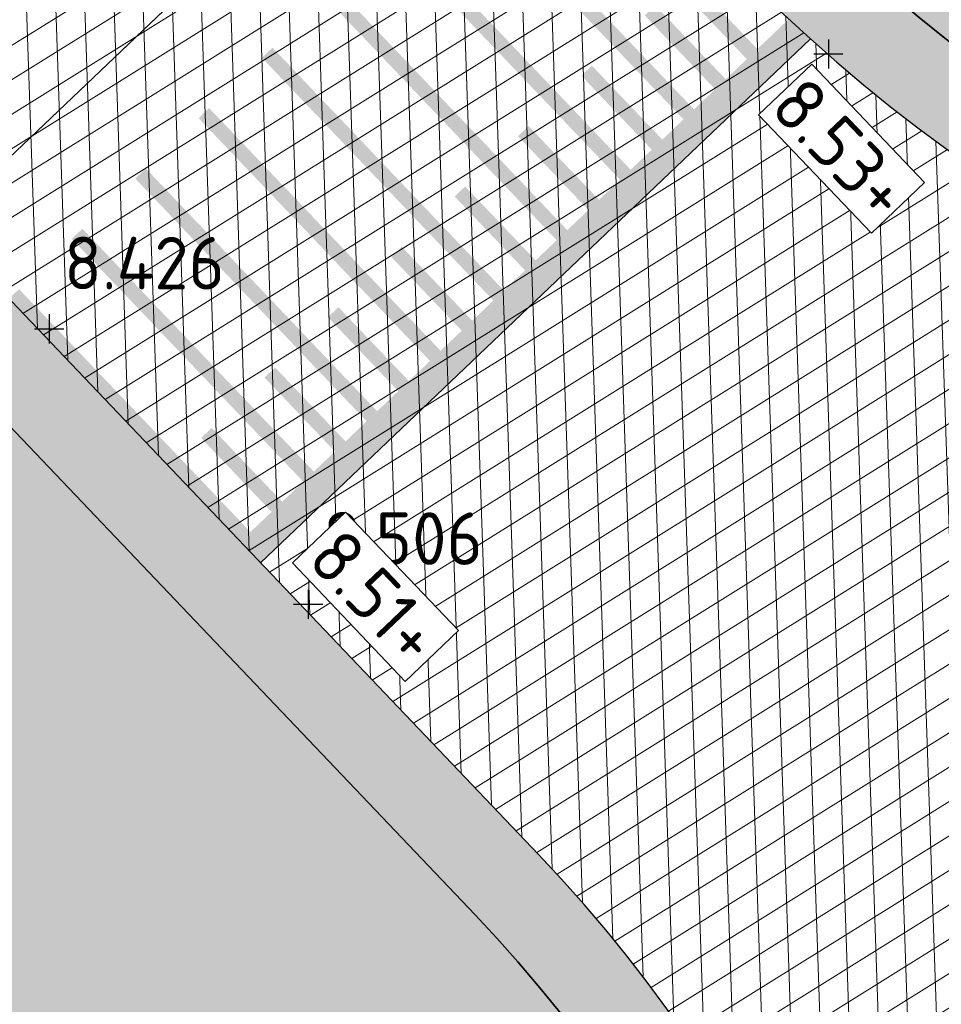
# Model space of a CAD drawing. Header units: metres. Extents: x 157685 to 160831, y 403691 to 406312.
# Tile 125 of 134: x 160137.35 to 160143.67, y 405781.21 to 405787.96. Entities that reach past the tile are written whole.
import ezdxf

# ---------------------------------------------------------------- set-up
doc = ezdxf.new("R2010")
doc.units = ezdxf.units.M
doc.header["$PDMODE"] = 35
doc.linetypes.add('DASHDOT2', pattern=[12.7, 6.35, -3.175, 0, -3.175])
doc.linetypes.add('VW-30-270_STREEP', pattern=[3, 0.3, -2.7])
doc.layers.get('Defpoints').update_dxf_attribs({"color": 171})
for name, color, linetype, lineweight in [('B-WE-OG-HOOGTEPUNT-S', 7, 'Continuous', 25), ('B-WE-OG-HOOGTEPUNT-T18', 10, 'Continuous', 18), ('N-WE-GR-GRAS-A', 62, 'Continuous', 18), ('N-WE-GW-HOOGTE_AFWERKHOOGTE-T25', 7, 'Continuous', 25), ('N-WE-GW-TALUD-G', 106, 'Continuous', 35), ('N-WE-VH-GESLOTENVERHARDING_ASFALT-A-200', 253, 'Continuous', 18), ('N-WE-VH-HALFVERHARDING_GRASBETONSTEEN-A-200', 132, 'Continuous', 18), ('N-WE-VH-HALFVERHARDING_GRASBETONSTEEN-G', 7, 'Continuous', 35), ('N-WE-VH-KANTVERHARDING-G', 7, 'Continuous', 30), ('N-WE-VH-M', 7, 'Continuous', 18), ('N-WE-VH-PLATEAU_TALUD-S', 7, 'Continuous', 25), ('N-WE-VH-VERHARDING_ASFALT-A', 252, 'Continuous', 18), ('N-WE-VW-MARKERING_LANGS_STREEP_30270_010-G', 7, 'VW-30-270_STREEP', 13), ('N-WE-VW-MARKERING_LANGS_STREEP_DOORGETROKKEN_010-G', 7, 'Continuous', 13), ('X-XX-AL-BLADVERWIJZING_AS-G', 7, 'DASHDOT2', 25)]:
    doc.layers.add(name, color=color, linetype=linetype, lineweight=lineweight)
doc.styles.add('NLCS-ISO', font='NLCS-ISO.TTF')
doc.styles.add('NLCS-ISO-M200-T18', font='NLCS-ISO.TTF', dxfattribs={"height": 0.36})
doc.dimstyles.new('NLCS-M200-T18-PIJL_L2_H2', dxfattribs={"dimscale": 0.2, "dimtxt": 0.36, "dimasz": 1.8, "dimexe": 2, "dimexo": 2, "dimgap": 0.7, "dimtad": 1, "dimzin": 0, "dimdsep": 46, "dimtxsty": 'NLCS-ISO-M200-T18', "dimcen": 0, "dimdle": 2, "dimclrd": 256, "dimclre": 256, "dimclrt": 256, "dimazin": 0, "dimtfac": 1, "dimtofl": 0, "dimtmove": 0, "dimatfit": 3, "dimfxl": 2, "dimfxlon": 1, "dimtfill": 1, "dimtfillclr": 256, "dimtolj": 1, "dimtzin": 0, "dimlwd": -1, "dimlwe": -1, "dimarcsym": 0})
pattern_1 = [(0, (0, 0), (1, 1), [0.12, -0.8]), (45, (0.4, 0.2), (-0.1131370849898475, 1.866761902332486), [0.12, -0.8]), (29.99999999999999, (0.08, 0.12), (0.2274613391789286, 1.286025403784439), [0.12, -0.8]), (15, (0.32, 0.48), (0.3856270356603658, 0.7244941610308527), [0.12, -0.8]), (135, (0.16, 2), (-0.02828427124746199, -0.6505382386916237), [0.12, -0.8]), (150, (1.2, 0.4), (0.2156921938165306, -0.5864101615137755), [0.12, -0.8]), (165, (0.24, 0.04), (0.1434520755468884, -0.7010146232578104), [0.12, -0.8]), (85, (0.4, 0.4), (-0.872677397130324, 1.040016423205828), [0.12, -0.8]), (99.99999999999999, (0, 0), (-1.112117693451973, 0.7787131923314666), [0.12, -0.7999999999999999])]
pattern_2 = [(45, (0, 0), (-0.1979898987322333, 0.1979898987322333), [0.14, -0.14]), (135, (0, 0), (-0.1979898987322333, -0.1979898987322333), [0.14, -0.14]), (45, (-0.098994, 0.098994), (-0.1979898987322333, 0.1979898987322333), [0.14, -0.14]), (135, (0.098994, 0.098994), (-0.1979898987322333, -0.1979898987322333), [0.14, -0.14])]

# ---------------------------------------------------------------- blocks, each defined once
blk = doc.blocks.new('*U74')
for points in [[(-2.207619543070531, 2.31656838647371), (1.565915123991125, 5.912110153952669)], [(0, 0), (3.773507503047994, 3.595421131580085)]]:
    blk.add_lwpolyline(points)
for points, const_width in [([(1.786571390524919, 5.155393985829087), (3.442329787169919, 3.41802121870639)], 0.09999999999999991), ([(1.352180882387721, 4.741504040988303), (3.007939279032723, 3.004131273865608)], 0.09999999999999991), ([(0.9177903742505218, 4.327614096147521), (2.573548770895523, 2.590241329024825)], 0.09999999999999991), ([(0.4833998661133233, 3.913724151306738), (2.139158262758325, 2.176351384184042)], 0.09999999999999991), ([(2.673191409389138, 3.790225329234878), (3.225110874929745, 3.211101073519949)], 0.09999999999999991), ([(-0.06898165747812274, 0.07239841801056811), (3.704525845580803, 3.667819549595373)], 0.1999999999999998), ([(0.04900935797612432, 3.499834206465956), (1.704767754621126, 1.762461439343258)], 0.09999999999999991), ([(2.238800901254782, 3.376335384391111), (2.790720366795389, 2.797211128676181)], 0.09999999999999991), ([(-0.3853811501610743, 3.085944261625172), (1.270377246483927, 1.348571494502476)], 0.09999999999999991), ([(1.804410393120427, 2.962445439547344), (2.356329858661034, 2.383321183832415)], 0.09999999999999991), ([(-0.8197716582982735, 2.67205431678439), (0.8359867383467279, 0.9346815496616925)], 0.09999999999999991), ([(1.370019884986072, 2.548555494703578), (1.921939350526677, 1.969431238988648)], 0.09999999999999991), ([(-1.254162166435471, 2.258164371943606), (0.4015962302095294, 0.5207916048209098)], 0.09999999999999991), ([(0.9356293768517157, 2.134665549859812), (1.487548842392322, 1.555541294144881)], 0.09999999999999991), ([(-1.688552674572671, 1.844274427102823), (-0.03279427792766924, 0.1069016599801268)], 0.09999999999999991), ([(0.5012388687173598, 1.720775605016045), (1.053158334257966, 1.141651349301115)], 0.09999999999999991), ([(0.06684836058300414, 1.306885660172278), (0.6187678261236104, 0.7277614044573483)], 0.09999999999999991), ([(-0.3675421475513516, 0.8929957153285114), (0.1843773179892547, 0.3138714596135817)], 0.09999999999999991)]:
    blk.add_lwpolyline(points, dxfattribs=dict(const_width=const_width))
blk = doc.blocks.new('*D854')
at = {"layer": 'Defpoints', "color": 0, "transparency": 16777216}
for p in [(160138.8712890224, 405791.6258446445), (160140.2645297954, 405790.1635033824), (160136.6412225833, 405786.711409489)]:
    blk.add_point(p, dxfattribs=at)
at = {"layer": 'N-WE-VH-M', "transparency": 16777216}
for p, q in [((160139.1472066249, 405791.3362423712), (160138.59537142, 405791.9154469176)), ((160135.5086238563, 405788.4220765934), (160138.6106469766, 405791.3775188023)), ((160135.5238994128, 405787.8841484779), (160134.9720642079, 405788.4633530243))]:
    blk.add_line(p, q, dxfattribs=at)
for points in [[(160138.5692593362, 405791.4209591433), (160138.6520346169, 405791.3340784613), (160138.8712890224, 405791.6258446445)], [(160135.4672362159, 405788.4655169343), (160135.5500114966, 405788.3786362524), (160135.2479818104, 405788.1737507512)]]:
    blk.add_solid(points, dxfattribs=at)
at = {"layer": 'N-WE-VH-M', "transparency": 16777216, "insert": (160136.7534480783, 405790.0500642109), "char_height": 0.36, "attachment_point": 5, "rotation": 43.61380487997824, "style": 'NLCS-ISO-M200-T18', "bg_fill": 3, "box_fill_scale": 1.1, "bg_fill_color": 256, "bg_fill_true_color": 13158600, "bg_fill_transparency": 0}
blk.add_mtext('\\A1;5.00', dxfattribs=at)
blk = doc.blocks.new('SOG-HOOGTEPUNT-SO')
for p, q in [((0, 0.5), (0, -0.5)), ((-0.5, 0), (0.5, 0))]:
    blk.add_line(p, q)

msp = doc.modelspace()

# ---------------------------------------------------------------- hatches: boundary and pattern name
at = {"layer": 'N-WE-GR-GRAS-A'}
h = msp.add_hatch(dxfattribs=at)
h.set_pattern_fill('AGR-GRAS_01-SO', color=256, scale=0.04, pattern_type=2)
h.set_pattern_definition(pattern_1)
h.paths.add_polyline_path([(160237.9181139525, 405841.6161861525), (160250.0174847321, 405848.4441751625), (160256.4468192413, 405852.0844925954), (160267.2285049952, 405858.1924101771), (160275.9897543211, 405863.1613853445), (160280.0973025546, 405865.4935559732), (160287.9850063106, 405869.9711095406), (160292.8676313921, 405872.7394422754), (160299.5133961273, 405876.5128052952), (160309.3042436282, 405882.0791630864), (160317.7142307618, 405886.8588402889), (160327.6207318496, 405892.4903040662), (160334.1632074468, 405896.2182535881), (160340.2795261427, 405899.7026377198), (160347.3611519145, 405903.7323896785), (160356.1762636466, 405908.7339375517), (160365.8937820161, 405914.2638325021), (160370.4648000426, 405916.8886672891), (160369.050943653, 405919.3956125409), (160359.5692110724, 405914.048145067), (160337.7275137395, 405901.7299569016), (160313.209054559, 405887.9021399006), (160284.6755012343, 405871.8099070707), (160256.8641782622, 405855.9575862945), (160231.7944661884, 405841.4187853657), (160212.3262184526, 405830.1284690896), (160191.4366933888, 405818.0139044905), (160184.838, 405814.167), (160180.1522375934, 405811.2171275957), (160175.7143304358, 405808.1534281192), (160172.2675152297, 405805.5789184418), (160168.8525246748, 405802.8459251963), (160164.8424706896, 405799.3782333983), (160160.9027404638, 405795.8199812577), (160158.9218918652, 405794.030935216), (160160.4502324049, 405792.4492334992), (160160.8603156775, 405792.0060066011), (160162.1958884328, 405793.2451847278), (160164.9918155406, 405795.7228105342), (160167.6364936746, 405798.0153292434), (160170.0286874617, 405800.0889838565), (160172.741783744, 405802.3619774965), (160174.4881625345, 405803.7668655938), (160176.2494963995, 405805.1448602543), (160179.3059210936, 405807.354880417), (160183.0363470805, 405809.8593746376), (160187.4029828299, 405812.6651351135), (160191.0918069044, 405814.9343178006), (160196.5841759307, 405818.1924267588), (160202.9746542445, 405821.8720026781), (160213.5861921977, 405827.9031405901), (160226.7351976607, 405835.3126819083)])
h.paths.add_polyline_path([(160155.8285294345, 405788.2550143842), (160160.4502324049, 405792.4492334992), (160158.9218918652, 405794.030935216), (160154.588, 405790.093), (160149.956, 405788.478), (160146.426, 405789.175), (160143.381, 405791.379), (160140.8358062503, 405790.4079685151), (160143.1740668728, 405788.2734965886, 0.3869469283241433)])
h = msp.add_hatch(dxfattribs=at)
h.set_pattern_fill('AGR-GRAS_01-SO', color=256, scale=0.04, pattern_type=2)
h.set_pattern_definition(pattern_1)
edge = h.paths.add_edge_path()
edge.add_line((160189.2016612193, 405785.9665275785), (160195.7319305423, 405790.3957649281))
edge.add_line((160195.7319305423, 405790.3957649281), (160200.9068770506, 405793.7331228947))
edge.add_line((160200.9068770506, 405793.7331228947), (160206.6207372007, 405797.393998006))
edge.add_line((160206.6207372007, 405797.393998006), (160212.5058224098, 405801.1645771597))
edge.add_line((160212.5058224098, 405801.1645771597), (160215.4403023, 405803.0447009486))
edge.add_line((160215.4403023, 405803.0447009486), (160223.1651131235, 405807.0115723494))
edge.add_line((160223.1651131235, 405807.0115723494), (160238.3130194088, 405814.7903772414))
edge.add_line((160238.3130194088, 405814.7903772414), (160245.2264429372, 405818.34058225))
edge.add_line((160245.2264429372, 405818.34058225), (160257.1596195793, 405824.4685481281))
edge.add_line((160257.1596195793, 405824.4685481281), (160282.4383802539, 405837.4852323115))
edge.add_line((160282.4383802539, 405837.4852323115), (160304.8, 405848.933))
edge.add_line((160304.8, 405848.933), (160306.8243412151, 405848.7687974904))
edge.add_line((160306.8243412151, 405848.7687974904), (160309.1690326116, 405848.5786100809))
edge.add_line((160309.1690326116, 405848.5786100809), (160310.0561645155, 405848.468232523))
edge.add_line((160310.0561645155, 405848.468232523), (160312.0402309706, 405848.0812195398))
edge.add_line((160312.0402309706, 405848.0812195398), (160314.3400796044, 405847.9346214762))
edge.add_line((160314.3400796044, 405847.9346214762), (160315.6564235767, 405848.0307936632))
edge.add_arc((160315.6564235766, 405857.0875209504), 9.056727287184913, 270.0000000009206, 289.9784151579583)
edge.add_line((160318.7508003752, 405848.5758148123), (160320.5288332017, 405849.0246637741))
edge.add_line((160320.5288332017, 405849.0246637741), (160323.1988583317, 405850.2487318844))
edge.add_line((160323.1988583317, 405850.2487318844), (160325.3440083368, 405851.7011014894))
edge.add_line((160325.3440083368, 405851.7011014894), (160319.7357826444, 405862.032976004))
edge.add_line((160319.7357826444, 405862.032976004), (160319.1649081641, 405863.1942099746))
edge.add_arc((160314.9036312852, 405869.9648465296), 7.999999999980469, 237.4991886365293, 302.1853307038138, ccw=False)
edge.add_line((160310.6051388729, 405863.2177758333), (160309.4287269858, 405863.9672562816))
edge.add_arc((160306.7421692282, 405859.7503370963), 5.000000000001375, 57.49918863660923, 119.8311523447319)
edge.add_line((160304.2549407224, 405864.0878126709), (160215.6735669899, 405813.2928020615))
edge.add_arc((160320.1371642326, 405631.1188279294), 209.9999999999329, 119.8311523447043, 154.5916889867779)
edge.add_line((160130.449820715, 405721.2227219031), (160122.5481375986, 405704.5880437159))
edge.add_arc((160167.7117908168, 405683.134735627), 49.99999999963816, 154.5916889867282, 158.7403213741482)
edge.add_line((160121.11445924, 405701.2645092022), (160051.2651127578, 405521.7369963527))
edge.add_line((160051.2651127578, 405521.7369963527), (160054.0609526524, 405520.6492099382))
edge.add_line((160054.0609526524, 405520.6492099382), (160054.2946666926, 405521.4391487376))
edge.add_line((160054.2946666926, 405521.4391487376), (160053.061, 405521.931))
edge.add_line((160053.061, 405521.931), (160054.0186409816, 405524.6028530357))
edge.add_line((160054.0186409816, 405524.6028530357), (160055.3093249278, 405528.2039080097))
edge.add_line((160055.3093249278, 405528.2039080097), (160058.581, 405537.332))
edge.add_line((160058.581, 405537.332), (160062.4256195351, 405547.9469237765))
edge.add_line((160062.4256195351, 405547.9469237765), (160065.5920910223, 405555.7356309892))
edge.add_line((160065.5920910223, 405555.7356309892), (160069.5244636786, 405565.547518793))
edge.add_line((160069.5244636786, 405565.547518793), (160074.8122877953, 405578.8021748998))
edge.add_line((160074.8122877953, 405578.8021748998), (160078.1301706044, 405587.5146146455))
edge.add_line((160078.1301706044, 405587.5146146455), (160080.546985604, 405593.8609373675))
edge.add_line((160080.546985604, 405593.8609373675), (160084.7405148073, 405604.8727399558))
edge.add_line((160084.7405148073, 405604.8727399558), (160087.3201539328, 405611.6466231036))
edge.add_line((160087.3201539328, 405611.6466231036), (160089.1540419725, 405616.3956104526))
edge.add_line((160089.1540419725, 405616.3956104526), (160093.7195878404, 405628.0182683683))
edge.add_line((160093.7195878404, 405628.0182683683), (160097.485, 405637.604))
edge.add_line((160097.485, 405637.604), (160098.671, 405639.731))
edge.add_line((160098.671, 405639.731), (160099.902, 405640.851))
edge.add_line((160099.902, 405640.851), (160101.342, 405642.678))
edge.add_line((160101.342, 405642.678), (160102.236, 405644.762))
edge.add_line((160102.236, 405644.762), (160101.805, 405646.021))
edge.add_line((160101.805, 405646.021), (160100.978, 405647.32))
edge.add_line((160100.978, 405647.32), (160104.8939144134, 405656.7246073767))
edge.add_line((160104.8939144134, 405656.7246073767), (160110.4317723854, 405670.1700749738))
edge.add_line((160110.4317723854, 405670.1700749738), (160113.3395261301, 405677.5420055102))
edge.add_line((160113.3395261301, 405677.5420055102), (160118.268, 405690.037))
edge.add_line((160118.268, 405690.037), (160121.1384509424, 405697.1852478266))
edge.add_line((160121.1384509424, 405697.1852478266), (160125.588740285, 405706.4874628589))
edge.add_line((160125.588740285, 405706.4874628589), (160128.7233612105, 405713.1063832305))
edge.add_line((160128.7233612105, 405713.1063832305), (160129.8234757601, 405714.750360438))
edge.add_line((160129.8234757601, 405714.750360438), (160130.9710686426, 405715.7568725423))
edge.add_line((160130.9710686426, 405715.7568725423), (160132.656, 405716.604))
edge.add_line((160132.656, 405716.604), (160137.5482643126, 405732.8158958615))
edge.add_line((160137.5482643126, 405732.8158958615), (160143.5031823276, 405739.3030351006))
edge.add_line((160143.5031823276, 405739.3030351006), (160146.913493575, 405743.3973337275))
edge.add_line((160146.913493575, 405743.3973337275), (160150.7184816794, 405747.8804806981))
edge.add_line((160150.7184816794, 405747.8804806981), (160157.208, 405755.3215))
edge.add_line((160157.208, 405755.3215), (160160.5246288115, 405759.1244169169))
edge.add_line((160160.5246288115, 405759.1244169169), (160165.273, 405764.569))
edge.add_line((160165.273, 405764.569), (160168.8373467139, 405768.3733079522))
edge.add_line((160168.8373467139, 405768.3733079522), (160172.9092487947, 405772.3795900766))
edge.add_line((160172.9092487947, 405772.3795900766), (160177.2963565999, 405776.374836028))
edge.add_line((160177.2963565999, 405776.374836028), (160183.4665665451, 405781.5655980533))
edge.add_line((160183.4665665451, 405781.5655980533), (160189.2016612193, 405785.9665275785))
h = msp.add_hatch(dxfattribs=at)
h.set_pattern_fill('AGR-GRAS_01-SO', color=256, scale=0.04, pattern_type=2)
h.set_pattern_definition(pattern_1)
edge = h.paths.add_edge_path()
edge.add_line((160117.917207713, 405710.1458451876), (160116.8920664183, 405710.5447002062))
edge.add_line((160116.8920664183, 405710.5447002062), (160110.6998789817, 405694.6294760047))
edge.add_line((160110.6998789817, 405694.6294760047), (160111.7250202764, 405694.2306209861))
edge.add_line((160111.7250202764, 405694.2306209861), (160111.271775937, 405693.0656876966))
edge.add_line((160111.271775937, 405693.0656876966), (160110.2466346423, 405693.4645427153))
edge.add_line((160110.2466346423, 405693.4645427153), (160044.824497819, 405525.3158899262))
edge.add_line((160044.824497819, 405525.3158899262), (160045.3938489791, 405524.0213478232))
edge.add_line((160045.3938489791, 405524.0213478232), (160048.0032995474, 405523.006080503))
edge.add_line((160048.0032995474, 405523.006080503), (160117.8526460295, 405702.5335933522))
edge.add_arc((160167.7117908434, 405683.1347356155), 53.50000002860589, 154.5916889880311, 158.7403213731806, ccw=False)
edge.add_line((160119.3866818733, 405706.0897752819), (160125.8537495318, 405719.7042910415))
edge.add_line((160125.8537495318, 405719.7042910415), (160122.0998169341, 405721.1718201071))
edge.add_line((160122.0998169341, 405721.1718201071), (160120.8054824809, 405720.6030026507))
edge.add_line((160120.8054824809, 405720.6030026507), (160117.3453107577, 405711.7096334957))
edge.add_line((160117.3453107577, 405711.7096334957), (160118.3704520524, 405711.3107784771))
edge.add_line((160118.3704520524, 405711.3107784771), (160117.917207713, 405710.1458451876))
edge = h.paths.add_edge_path()
edge.add_line((160123.3449985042, 405726.9901839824), (160123.7582142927, 405727.9711744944))
edge.add_arc((160279.666353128, 405661.7215537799), 169.3999999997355, 156.9780373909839, 157.3380702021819)
edge = h.paths.add_edge_path()
edge.add_line((160133.0505582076, 405746.5753614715), (160133.6348198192, 405747.5769629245))
edge.add_arc((160279.6663531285, 405661.7215537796), 169.4000000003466, 149.5477176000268, 149.9399119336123)
h.paths.add_polyline_path([(160142.62080813, 405759.4119409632), (160141.7224501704, 405760.0467267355), (160141.0011027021, 405759.0258654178), (160141.8994606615, 405758.3910796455)])
h.paths.add_polyline_path([(160154.6598407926, 405774.4081354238), (160153.8394616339, 405775.1409232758), (160153.0067481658, 405774.2086742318), (160153.8271273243, 405773.4758863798)])
edge = h.paths.add_edge_path()
edge.add_arc((160279.6663531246, 405661.7215537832), 169.3999999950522, 132.346206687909, 137.9687500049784)
edge.add_arc((160279.6663531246, 405661.7215537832), 169.3999999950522, 137.9687500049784, 149.5477175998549)
edge.add_line((160133.6348198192, 405747.5769629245), (160134.5849790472, 405747.0227089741))
edge.add_line((160134.5849790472, 405747.0227089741), (160133.9551450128, 405745.9429825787))
edge.add_line((160133.9551450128, 405745.9429825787), (160133.0052740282, 405746.4970683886))
edge.add_arc((160279.6663531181, 405661.7215537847), 169.3999999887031, 149.9705032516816, 156.9780373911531)
edge.add_line((160123.7582142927, 405727.9711744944), (160124.7719514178, 405727.5441650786))
edge.add_line((160124.7719514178, 405727.5441650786), (160124.2867134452, 405726.3921910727))
edge.add_line((160124.2867134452, 405726.3921910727), (160123.2736071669, 405726.8189347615))
edge.add_arc((160279.6663550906, 405661.7215529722), 169.4000021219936, 157.4008230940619, 157.6331887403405)
edge.add_line((160123.0108886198, 405726.1841432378), (160123.5644701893, 405724.8940330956))
edge.add_line((160123.5644701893, 405724.8940330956), (160127.5752955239, 405723.3260766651))
edge.add_arc((160320.1371642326, 405631.1188279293), 213.5000000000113, 134.774034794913, 154.412812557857, ccw=False)
edge.add_line((160169.7664293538, 405782.6803404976), (160165.5570263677, 405786.9230775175))
h = msp.add_hatch(dxfattribs=at)
h.set_pattern_fill('AGR-GRAS_01-SO', color=256, scale=0.04, pattern_type=2)
h.set_pattern_definition(pattern_1)
h.paths.add_polyline_path([(159817.8796577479, 405032.3615227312, -0.4244536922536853), (159807.6438550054, 405029.4353138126), (159804.9141757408, 405031.0140775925), (159806.698841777, 405031.3737125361), (159807.04, 405031.16), (159809.611, 405030.341), (159812.223, 405030.001), (159814.279, 405030.385), (159814.444, 405031.62), (159813.956, 405032.225), (159812.2396506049, 405033.242021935), (159814.061361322, 405034.8103542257), (159814.820717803, 405034.4740069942), (159815.4994739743, 405034.4123150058), (159816.4167998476, 405034.6580784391), (159816.9569999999, 405035.0349999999), (159820.3059377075, 405041.4946262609), (159822.354460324, 405045.432314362), (159826.6084500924, 405053.2936794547), (159829.7245208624, 405059.052172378), (159832.6918773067, 405064.5358415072), (159835.7447925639, 405070.2193987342), (159838.9744319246, 405076.357307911), (159841.6731033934, 405081.4861159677), (159844.7820544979, 405087.3946578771), (159847.8561333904, 405093.236925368), (159850.9675923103, 405099.3492203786), (159854.691755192, 405106.6695736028), (159860.2108525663, 405117.423530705), (159863.4243890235, 405123.3615823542), (159868.7449137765, 405133.192978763), (159871.6940751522, 405138.642511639), (159873.819, 405142.569), (159873.564, 405143.583), (159872.949, 405144.16), (159873.919, 405145.714), (159874.7056259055, 405145.5456317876), (159875.890950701, 405145.9547218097), (159876.2720000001, 405146.3540000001), (159878.9147885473, 405151.370059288), (159881.6262659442, 405156.5466831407), (159887.3003615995, 405167.3793970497), (159892.3483595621, 405177.0167949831), (159893.538, 405179.288), (159894.727, 405181.558), (159894.969, 405183.164), (159894.4128649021, 405184.0045896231), (159892.825, 405184.615), (159896.102, 405188.599), (159896.9029999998, 405188.438), (159898.181, 405188.684), (159899.684, 405190.033), (159902.6926736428, 405195.8713152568), (159907.5866702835, 405205.3680897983), (159913.3084460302, 405216.4711653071), (159918.3450532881, 405227.099399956), (159923.3978129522, 405237.8616172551), (159925.995516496, 405243.3946431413), (159929.861, 405251.628), (159929.911, 405253.028), (159929.35, 405253.63), (159928.363, 405254.141), (159928.977, 405259.516), (159929.897, 405259.351), (159931.062, 405259.363), (159932.331, 405262.333), (159931.733, 405263.36), (159931.174, 405263.618), (159932.61, 405267.191), (159933.738, 405266.939), (159934.813, 405267.403), (159935.788, 405268.797), (159941.1987197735, 405282.5879445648), (159944.9254816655, 405292.0867855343), (159949.2255724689, 405303.0469380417), (159953.271, 405313.358), (159953.284, 405314.495), (159952.883, 405315.118), (159952.236, 405315.511), (159951.529, 405315.708), (159958.367, 405330.954), (159959.877, 405331.032), (159960.96, 405331.735), (159963.5452468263, 405338.7491122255), (159973.5640148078, 405364.9600869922), (159984.162, 405391.33), (159983.822, 405392.929), (159983.104, 405393.589), (159982.386, 405393.853), (159984.688, 405397.951), (159985.985, 405397.984), (159987.076, 405398.897), (159989.441, 405405.903), (159988.08, 405407.062), (159988.527, 405412.178), (159989.913, 405411.732), (159991.291, 405411.789), (159992.095, 405412.104), (159998.5395093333, 405429.2600094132), (160007.1440218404, 405452.1679849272), (160009.451, 405458.31), (160009.626, 405460.261), (160009.534, 405460.661), (160008.794, 405461.402), (160009.8954955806, 405467.6054778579), (160011.385, 405467.341), (160013.662, 405468.133), (160014.677, 405469.155), (160026.9453321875, 405500.9300206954), (160034.7315372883, 405521.1565030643), (160042.3070101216, 405541.7245019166), (160047.868, 405557.494), (160047.613, 405559.249), (160046.719, 405560.154), (160045.615, 405560.352), (160047.615, 405564.794), (160048.822, 405564.245), (160050.393, 405564.15), (160050.929, 405564.7125), (160051.128, 405565.102), (160051.131, 405565.949), (160048.346, 405567.585), (160050.1055, 405571.699), (160050.699, 405570.911), (160051.669, 405570.665), (160053.018, 405570.643), (160053.937, 405571.219), (160058.5456374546, 405583.3248661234), (160064.6810399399, 405599.4412045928), (160069.547, 405612.223), (160069.547, 405613.704), (160068.895, 405614.706), (160068.1765210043, 405615.0935586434), (160070.5442836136, 405619.4830561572), (160072.047, 405619.276), (160073.333, 405619.76), (160078.7473752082, 405633.9478085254), (160089.138878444, 405660.9656097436), (160104.332, 405700.743), (160104.711, 405703.242), (160102.967, 405704.018), (160104.9126580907, 405706.7553753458), (160106.026, 405706.74), (160107.223, 405707.65), (160113.4380612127, 405722.7273025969), (160116.4352043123, 405730.3910378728), (160119.5624009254, 405738.6670014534), (160120.942, 405742.345), (160122.7570846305, 405748.868433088), (160125.062, 405762.2635), (160125.7830441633, 405769.6398440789), (160126.167433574, 405777.2421988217), (160126.2277432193, 405782.3110332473), (160136.3575773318, 405786.1409829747), (160140.471531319, 405781.8232589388, -0.3714281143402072), (160141.0844722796, 405769.5659894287, 0.07269134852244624), (160116.0165246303, 405725.3933185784), (160115.4468538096, 405723.9291447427), (159939.5895977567, 405271.9390061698, -0.02962782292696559), (159902.6989021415, 405191.5621666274)])
at = {"layer": 'N-WE-VH-GESLOTENVERHARDING_ASFALT-A-200', "true_color": 0xcf7363}
h = msp.add_hatch(dxfattribs=at)
h.set_pattern_fill('AVH-ASFALT-SO', color=23, scale=0.2, pattern_type=2)
h.set_pattern_definition([(31.64993266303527, (159085.9115677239, 404918.0168982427), (-0.1049455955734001, 0.1702539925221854), []), (91.64993266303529, (159085.9115677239, 404918.0168982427), (-0.1999170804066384, -0.00575855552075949), [])])
edge = h.paths.add_edge_path()
edge.add_line((160304.2549407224, 405864.0878126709), (160302.5988468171, 405867.1406570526))
edge.add_arc((160350.2821344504, 405779.2412593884), 100.0000001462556, 118.4787556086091, 119.8311523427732)
edge.add_line((160300.537564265, 405865.9907710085), (160213.9325070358, 405816.3290349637))
edge.add_arc((160320.1371642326, 405631.1188279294), 213.4999999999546, 119.8311523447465, 154.5916889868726)
edge.add_line((160127.2883649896, 405722.724453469), (160119.3866818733, 405706.0897752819))
edge.add_arc((160167.7117908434, 405683.1347356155), 53.50000002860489, 154.5916889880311, 158.7403213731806)
edge.add_line((160117.8526460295, 405702.5335933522), (159992.7713508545, 405381.0483546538))
edge.add_line((159992.7713508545, 405381.0483546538), (159995.4326285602, 405378.2357679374))
edge.add_line((159995.4326285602, 405378.2357679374), (160121.11445924, 405701.2645092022))
edge.add_arc((160167.7117908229, 405683.1347356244), 50.00000000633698, 154.5916889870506, 158.7403213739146, ccw=False)
edge.add_line((160122.5481375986, 405704.5880437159), (160130.449820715, 405721.2227219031))
edge.add_arc((160320.137164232, 405631.1188279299), 209.9999999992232, 119.83115234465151, 154.5916889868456, ccw=False)
edge.add_line((160215.6735669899, 405813.2928020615), (160304.2549407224, 405864.0878126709))
at = {"layer": 'N-WE-VH-HALFVERHARDING_GRASBETONSTEEN-A-200'}
h = msp.add_hatch(dxfattribs=at)
h.set_pattern_fill('AVH-GRASBETONSTEEN_02-SO', color=256, scale=0.2, pattern_type=2)
h.set_pattern_definition(pattern_2)
h.paths.add_polyline_path([(160156.2317471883, 405787.8106998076), (160160.8577291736, 405792.0088021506), (160160.4502324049, 405792.4492334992), (160155.8285294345, 405788.2550143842, -0.3869469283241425), (160143.1740668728, 405788.2734965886), (160140.8358062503, 405790.4079685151), (160140.4003586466, 405789.9930713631), (160142.7695529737, 405787.8303617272, 0.3869469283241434)])
h = msp.add_hatch(dxfattribs=at)
h.set_pattern_fill('AVH-GRASBETONSTEEN_02-SO', color=256, scale=0.2, pattern_type=2)
h.set_pattern_definition(pattern_2)
h.paths.add_polyline_path([(160165.5570263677, 405786.9230775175), (160165.1528611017, 405787.3665303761, 0.1156779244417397), (160121.2354257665, 405723.362783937), (160120.8914682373, 405722.4787407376), (160088.3424119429, 405638.8208195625), (160088.7931073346, 405638.3244649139), (160121.1790570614, 405721.5631679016), (160121.7945937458, 405723.1452266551, -0.1156779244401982)])
h = msp.add_hatch(dxfattribs=at)
h.set_pattern_fill('AVH-GRASBETONSTEEN_02-SO', color=256, scale=0.2, pattern_type=2)
h.set_pattern_definition(pattern_2)
h.paths.add_polyline_path([(160141.5579866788, 405769.1975004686, 0.3714281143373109), (160140.9059218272, 405782.2371488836), (160136.7919623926, 405786.5548786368), (160136.3575773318, 405786.1409829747), (160140.471531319, 405781.8232589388, -0.3714281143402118), (160141.0844722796, 405769.5659894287, 0.07269134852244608), (160116.0165246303, 405725.3933185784), (160115.4468538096, 405723.9291447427), (160084.1359216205, 405643.4534629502), (160084.5866170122, 405642.9571083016), (160116.0015831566, 405723.7001792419), (160116.5756926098, 405725.175761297, -0.07269134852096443)])
at = {"layer": 'N-WE-VH-VERHARDING_ASFALT-A'}
h = msp.add_hatch(dxfattribs=at)
h.set_pattern_fill('AVH-ASFALT', color=256, scale=0.2, angle=90, pattern_type=2)
h.set_pattern_definition([(211.952110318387, (159814.9835248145, 405013.7400397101), (0.1058420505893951, -0.1696981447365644), []), (271.952110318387, (159814.9835248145, 405013.7400397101), (0.1998839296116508, 0.006812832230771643), [])])
edge = h.paths.add_edge_path()
edge.add_line((160165.1528611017, 405787.3665303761), (160165.9002082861, 405788.0282740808))
edge.add_line((160165.9002082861, 405788.0282740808), (160161.5934018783, 405792.6861824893))
edge.add_line((160161.5934018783, 405792.6861824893), (160156.2317471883, 405787.8106998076))
edge.add_arc((160149.5114512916, 405795.2159427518), 10.00000000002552, 227.6087324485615, 312.22390342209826, ccw=False)
edge.add_line((160142.7695529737, 405787.8303617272), (160140.4003586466, 405789.9930713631))
edge.add_line((160140.4003586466, 405789.9930713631), (160139.0346420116, 405791.4542994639))
edge.add_line((160139.0346420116, 405791.4542994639), (160135.4114875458, 405788.0021356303))
edge.add_line((160135.4114875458, 405788.0021356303), (160136.7919171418, 405786.554926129))
edge.add_line((160136.7919171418, 405786.554926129), (160140.9059218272, 405782.2371488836))
edge.add_arc((160133.6660800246, 405775.3389831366), 9.999999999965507, -37.89005787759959, 43.615590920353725, ccw=False)
edge.add_line((160141.5579866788, 405769.1975004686), (160145.503940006, 405766.1267591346))
edge.add_arc((160279.6663531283, 405661.7215537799), 169.9999999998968, 132.346206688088, 142.1099421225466, ccw=False)

# ---------------------------------------------------------------- linework, layer by layer
at = {"layer": 'N-WE-GW-TALUD-G'}
for points in [[(160132.7432932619, 405735.492134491, -0.1363261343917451), (160213.435061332, 405817.196530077), (160300.040118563, 405866.8582661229, -0.01138945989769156), (160304.0823325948, 405869.0553915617), (160311.9962938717, 405873.1262814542)], [(160319.697567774, 405862.3478804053, -0.2899882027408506), (160310.0678273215, 405862.3743919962), (160308.8914154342, 405863.1238724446, 0.2788850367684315), (160304.7523864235, 405863.2203175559), (160216.1710126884, 405812.4253069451, 0.1363261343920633), (160137.5482643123, 405732.815895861, 0.1363261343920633)], [(160166.1181203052, 405786.1206587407, 0.07501634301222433), (160134.2997189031, 405746.7339157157)]]:
    msp.add_lwpolyline(points, format="xyb", dxfattribs=at)
at = {"layer": 'N-WE-VH-HALFVERHARDING_GRASBETONSTEEN-G'}
for points in [[(160140.8048725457, 405790.4362062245), (160143.1740668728, 405788.2734965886, 0.3869469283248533), (160155.8285294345, 405788.2550143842), (160160.4545114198, 405792.4531167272)], [(160121.1790570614, 405721.5631679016), (160121.7945937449, 405723.1452266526, -0.1156779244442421), (160165.5570263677, 405786.9230775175, -0.1156779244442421)], [(160115.4468538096, 405723.9291447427), (160116.0165246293, 405725.3933185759, -0.07269134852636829), (160141.0844722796, 405769.5659894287, 0.3714281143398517), (160140.471531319, 405781.8232589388), (160136.3575773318, 405786.1409829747)]]:
    msp.add_lwpolyline(points, format="xyb", dxfattribs=at)
at = {"layer": 'N-WE-VH-KANTVERHARDING-G'}
for points in [[(159822.5813815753, 405020.4736371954), (159825.772265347, 405026.1606495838, 0.005446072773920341), (159830.9980978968, 405035.7169287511), (159911.5244509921, 405186.8600726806, 0.0296278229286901), (159948.9090640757, 405268.313051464), (160117.8526460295, 405702.5335933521, -0.01810380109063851), (160119.3866818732, 405706.0897752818), (160127.2883649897, 405722.7244534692, -0.1528452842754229), (160213.9325070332, 405816.3290349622), (160300.5375642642, 405865.990771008, -0.01138945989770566), (160304.5397563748, 405868.1661427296), (160313.3439731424, 405872.6949742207)], [(160319.1649081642, 405863.1942099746, -0.2899882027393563), (160310.605138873, 405863.2177758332), (160309.4287269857, 405863.9672562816, 0.2788850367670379), (160304.2549407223, 405864.0878126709), (160215.6735669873, 405813.29280206, 0.1528452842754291), (160130.449820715, 405721.222721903), (160122.5481375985, 405704.5880437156, 0.01810380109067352), (160121.1144592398, 405701.2645092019), (159952.1708772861, 405267.0439673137, -0.004513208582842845), (159947.0782254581, 405254.2964949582)], [(160140.4003586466, 405789.9930713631), (160142.7695529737, 405787.8303617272, 0.3869469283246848), (160156.2317471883, 405787.8106998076), (160160.8577291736, 405792.0088021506)], [(160116.0015831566, 405723.7001792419), (160116.5756926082, 405725.175761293, -0.07269134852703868), (160141.5579866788, 405769.1975004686, 0.3714281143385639), (160140.9059218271, 405782.2371488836), (160135.4122839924, 405788.0028944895)], [(160120.8914682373, 405722.4787407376), (160121.2354257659, 405723.3627839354, -0.1156779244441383), (160165.1528611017, 405787.3665303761, -0.1156779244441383)]]:
    msp.add_lwpolyline(points, format="xyb", dxfattribs=at)
msp.add_lwpolyline([(160140.8358062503, 405790.4079685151), (160136.7919171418, 405786.554926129)], dxfattribs=at)
at = {"layer": 'N-WE-VW-MARKERING_LANGS_STREEP_30270_010-G', "const_width": 0.1, "flags": 128}
msp.add_lwpolyline([(159796.229237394, 404966.2787997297), (159796.839939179, 404967.0216117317, 0.105558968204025), (159801.0159750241, 404975.0870450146), (159801.2632303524, 404975.9894837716, -0.05550154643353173), (159803.0412223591, 404980.4629022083), (159817.1642567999, 405006.9918533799, -0.005527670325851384), (159822.485358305, 405016.7261204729), (159827.2984459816, 405025.3043361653, 0.005446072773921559), (159832.5425689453, 405034.8940623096), (159913.0689220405, 405186.0372062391, 0.0296278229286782), (159950.5399706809, 405267.6785093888), (160119.4835526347, 405701.899051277, -0.01810380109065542), (160120.9674097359, 405705.3389094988), (160128.8690928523, 405721.9735876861, -0.152845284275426), (160214.8030370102, 405814.8109185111), (160301.4080942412, 405864.4726545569, -0.01138945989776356), (160305.3402479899, 405866.6099572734), (160314.0858624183, 405871.4071811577)], format="xyb", dxfattribs=at)
at = {"layer": 'N-WE-VW-MARKERING_LANGS_STREEP_DOORGETROKKEN_010-G', "const_width": 0.1, "flags": 128}
for points in [[(159822.7121970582, 405020.4002389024), (159825.90308083, 405026.0872512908, 0.005446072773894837), (159831.1304811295, 405035.6463973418), (159911.6568342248, 405186.7895412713, 0.02962782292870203), (159949.0488560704, 405268.2586621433), (160117.9924380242, 405702.4792040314, -0.01810380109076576), (160119.5221728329, 405706.0254153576), (160127.4238559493, 405722.6600935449, -0.1528452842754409), (160214.0071238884, 405816.1989106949), (160300.6121811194, 405865.8606467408, -0.006251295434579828), (160302.7933878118, 405867.0754296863, -0.006251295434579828)], [(160304.1803238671, 405864.2179369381), (160215.5989501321, 405813.4229263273, 0.1528452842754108), (160130.3143297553, 405721.2870818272), (160122.4126466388, 405704.6524036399, 0.01810380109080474), (160120.9746672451, 405701.3188985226), (159952.0310852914, 405267.0983566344, -0.004513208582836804), (159946.9394380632, 405254.353398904)]]:
    msp.add_lwpolyline(points, format="xyb", dxfattribs=at)
at = {"layer": 'X-XX-AL-BLADVERWIJZING_AS-G', "ltscale": 0.4, "extrusion": (-0.0007010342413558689, -0.001062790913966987, 0.9999991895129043), "elevation": -543.5821452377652}
msp.add_lwpolyline([(160203.4087793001, 405761.5254501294), (160128.2017445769, 405896.7747584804)], dxfattribs=at)

# ---------------------------------------------------------------- block references
at = {"layer": 'B-WE-OG-HOOGTEPUNT-S', "xscale": 0.2, "yscale": 0.2, "zscale": 0.2}
for p in [(160142.8921564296, 405787.7260952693, 8.5490722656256), (160137.5498617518, 405785.8410841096, 8.425744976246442), (160139.3258845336, 405783.9530993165, 8.506139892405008)]:
    msp.add_blockref('SOG-HOOGTEPUNT-SO', p, dxfattribs=at)
at = {"layer": 'N-WE-VH-PLATEAU_TALUD-S'}
msp.add_blockref('*U74', (160138.9960454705, 405784.2349405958), dxfattribs=at)

# ---------------------------------------------------------------- texts
at = {"layer": 'B-WE-OG-HOOGTEPUNT-T18', "style": 'NLCS-ISO'}
for s, p in [('8.426', (160137.652179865, 405786.1129287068, 8.425744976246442)), ('8.506', (160139.4282026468, 405784.2249439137, 8.506139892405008))]:
    msp.add_text(s, height=0.3599999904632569, rotation=359.8908317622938, dxfattribs=at).set_placement(p)

# ---------------------------------------------------------------- next in the draw order: texts
at = {"layer": 'N-WE-GW-HOOGTE_AFWERKHOOGTE-T25', "char_height": 0.3599999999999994, "width": 0.9778270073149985, "attachment_point": 5, "rotation": 313.62574753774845, "style": 'NLCS-ISO-M200-T18', "bg_fill": 19, "box_fill_scale": 1.2, "bg_fill_color": 256, "bg_fill_transparency": 0}
for s, insert in [('8.53+', (160142.9824678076, 405787.0770029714)), ('8.51+', (160139.787164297, 405784.0044881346))]:
    msp.add_mtext(s, dxfattribs=dict(at, insert=insert))

# ---------------------------------------------------------------- next in the draw order: dimensions: what is measured, and where the dimension line sits
at = {"layer": 'N-WE-VH-M'}
dim = msp.add_linear_dim(base=(160138.8712890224, 405791.6258446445), p1=(160136.6412225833, 405786.7114094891), p2=(160140.2645297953, 405790.1635033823), angle=43.613804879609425, dimstyle='NLCS-M200-T18-PIJL_L2_H2', dxfattribs=at)
dim.commit()
dim.dimension.update_dxf_attribs({"geometry": '*D854', "text_midpoint": (160136.9741821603, 405789.8183823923), "dimtype": 161})

doc.saveas('drawing.dxf')
